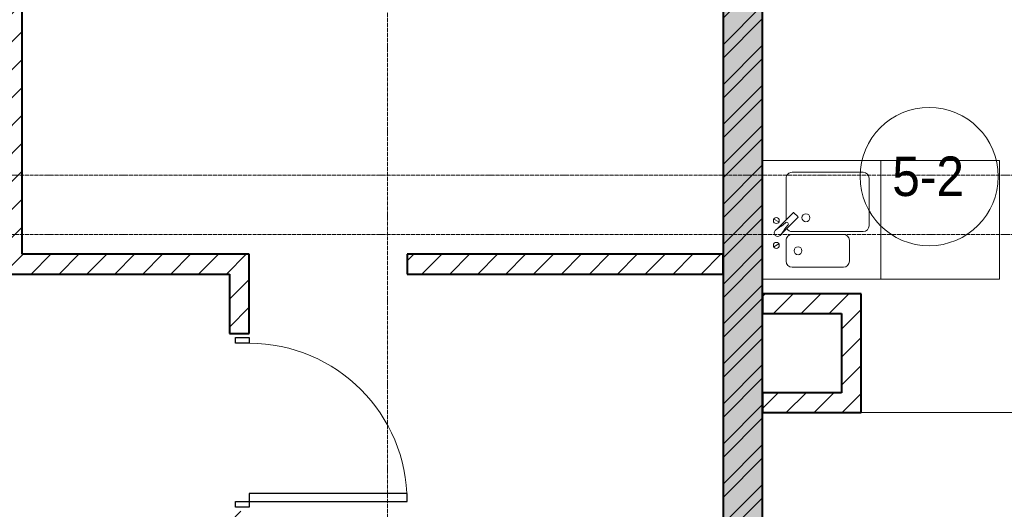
# Model space of a CAD drawing. Header units: millimetres. Extents: x 5617 to 101473, y 7718 to 212653.
# Tile 22 of 66: x 33968 to 38955, y 28310 to 30787. Entities that reach past the tile are written whole.
import ezdxf

# ---------------------------------------------------------------- set-up
doc = ezdxf.new("R2010")
doc.units = ezdxf.units.MM
doc.linetypes.add('ADSK_Линия сетки', pattern=[25, 20, -2.5, 0, -2.5])
doc.linetypes.add('Линия сетки', pattern=[25, 20, -2.5, 0, -2.5])
for name, color, linetype, lineweight in [('Двери', 7, 'Continuous', 18), ('Марки помещений', 7, 'Continuous', 20), ('Мебель', 7, 'Continuous', 18), ('Оси', 7, 'Continuous', 9), ('Сантехнические приборы', 7, 'Continuous', 18), ('Стены', 7, 'Continuous', 18), ('Стены разрез', 7, 'Continuous', 40)]:
    doc.layers.add(name, color=color, linetype=linetype, lineweight=lineweight)
doc.styles.add('Arial_3', font='arial.ttf', dxfattribs={"width": 0.9, "height": 200})
pattern_1 = [(45, (0, 0), (-70.71068, 70.71068), [])]

# ---------------------------------------------------------------- blocks, each defined once
blk = doc.blocks.new('MR_Мойка - Кухонная мойка-2515860-МКСС_К4_L19_64_800_')
at = {"layer": 'Сантехнические приборы', "color": 253, "true_color": 0xaaaaaa}
for p, q in [((-300, 50), (-300, -550)), ((-300, 50), (-300, -550)), ((300, -550), (300, 50)), ((-136.7, -6.7), (-122.6, -33.3)), ((-79, -39), (-69.8, -48.2)), ((-69.8, -48.2), (11.4, -129.4)), ((-45.7, -24.2), (-55, -14.9)), ((35.5, -105.4), (-45.7, -24.2)), ((2.7, -6.7), (-11.4, -33.3)), ((-104, -70), (-210, -70)), ((210, -70), (0.1, -70)), ((-240, -100), (-240, -360)), ((-74, -360), (-74, -100)), ((-60, -100), (-60, -460)), ((15.7, -129.4), (35.5, -109.6)), ((240, -460), (240, -100)), ((-210, -390), (-104, -390)), ((-30, -490), (210, -490)), ((-300, -550), (300, -550))]:
    blk.add_line(p, q, dxfattribs=at)
for centre, radius, start, end in [((-129.7, -20), 15, 360, 180), ((-129.7, -20), 15, 180, 360), ((-67, -26.9), 17, 45, 225), ((-171.5, -230.2), 208.5, 46.5946, 60.8177), ((136.3, 77.5), 208.5, 209.1823, 223.4054), ((-4.3, -20), 15, 360, 180), ((-4.3, -20), 15, 180, 360), ((-210, -100), 30, 90, 180), ((-104, -100), 30, 360, 90), ((-30, -100), 30, 118.5511, 180), ((-21.7, -72.3), 9.19, 225, 45), ((210, -100), 30, 360, 90), ((-157, -130), 20, 360, 180), ((-157, -130), 20, 180, 360), ((13.5, -127.3), 3, 225, 315), ((13.5, -127.3), 3, 225, 315), ((33.3, -107.5), 3, 315, 45), ((33.3, -107.5), 3, 315, 45), ((10, -170), 20, 360, 180), ((10, -170), 20, 180, 360), ((-210, -360), 30, 180, 270), ((-104, -360), 30, 270, 360), ((-30, -460), 30, 180, 270), ((210, -460), 30, 270, 360)]:
    blk.add_arc(centre, radius, start, end, dxfattribs=at)
blk = doc.blocks.new('MR_Зона обслуживания - MR_Зона обслуживания-2638748-МКСС_К4_L19_64_800_')
at = {"layer": 'Мебель', "lineweight": 9}
for p, q in [((300, 0), (-300, 0)), ((-300, 0), (-300, -600)), ((300, -600), (300, 0)), ((-300, -600), (300, -600))]:
    blk.add_line(p, q, dxfattribs=at)
blk = doc.blocks.new('A_DOR_Door - Вн_3_Одинарная_900x2100-3051751-МКСС_К4_L19_64_800_')
at = {"layer": 'Двери', "color": 253, "lineweight": 30, "true_color": 0xaaaaaa}
for p, q in [((-430, 20), (-400, 20)), ((-430, -50), (-430, 20)), ((-400, 20), (-400, -50)), ((400, -50), (400, 20)), ((400, 20), (430, 20)), ((430, 20), (430, -50)), ((-400, -50), (-430, -50)), ((-400, -50), (-400, -850)), ((-360, -50), (-400, -50)), ((-400, -50), (-400, -850)), ((-360, -850), (-360, -50)), ((430, -50), (400, -50)), ((-400, -850), (-360, -850))]:
    blk.add_line(p, q, dxfattribs=at)
at = {"layer": 'Двери', "color": 254, "lineweight": 9, "true_color": 0xd4d4d4}
blk.add_arc((-400, -50), 800, 270, 0, dxfattribs=at)
blk = doc.blocks.new('135_SLK_K4_AR_rvt-1-МКСС_К4_L19_64_800_')
at = {"layer": 'Стены разрез', "lineweight": 9, "true_color": 0xaaaaaa}
h = blk.add_hatch(dxfattribs=at)
h.set_pattern_fill('FP_3', color=253, style=0, pattern_type=2)
h.set_pattern_definition(pattern_1)
h.paths.add_polyline_path([(109700, 29500), (109700, 32900), (109600, 32900), (109600, 29500)])
h = blk.add_hatch(dxfattribs=at)
h.set_pattern_fill('FP_1', color=253, style=0, pattern_type=2)
h.set_pattern_definition([(50, (0, 0), (218.62117, -19.1268), [22.86, -251.46]), (355, (0, 0), (-42.29187, 229.2684), [18.288, -201.168]), (100.451, (18.22, -1.6), (176.33107, 210.13963), [19.428, -213.708]), (46.184, (0, 60.96), (325.29495, -50.45164), [34.29, -377.19]), (96.636, (27.1, 56.76), (284.883, 296.91266), [29.142, -320.562]), (351.184, (0, 60.96), (284.8858, 296.9107), [27.432, -301.752]), (21, (30.48, 45.72), (181.93753, -122.71832), [22.86, -251.46]), (326, (30.48, 45.72), (74.16223, 221.0262), [18.288, -201.168]), (71.451, (45.64, 35.5), (256.10035, 98.30526), [19.428, -213.708]), (37.5, (0, 0), (3.70639, 101.465895), [3.353, -195.377, 3.353, -200.863, -201.93]), (37.5, (0, 0), (3.70639, 101.465895), [-402.946, 3.353, -198.577]), (7.5, (0, 0), (80.18358, 120.21653), [3.353, -113.081, 3.353, -190.805, -76.962]), (7.5, (0, 0), (80.18358, 120.21653), [-310.591, 3.353, -73.609]), (327.5, (-67.97, 0), (162.708646, -6.87497), [3.353, -72.847, 3.353, -234.391, -315.468]), (327.5, (-67.97, 0), (162.708646, -6.87497), [-313.944, 3.353, -312.115]), (317.5, (-98.45, 0), (177.75468, 30.51183), [3.353, -95.707, 3.353, -154.534, -224.028]), (317.5, (-98.45, 0), (177.75468, 30.51183), [-256.946, 3.353, -220.675])])
h.paths.add_polyline_path([(113450, 25800), (113450, 32900), (113250, 32900), (113250, 25800)])
h = blk.add_hatch(dxfattribs=at)
h.set_pattern_fill('FP_2', color=253, style=0, pattern_type=2)
h.set_pattern_definition([(45, (0, 0), (-101.02788, 101.02788), []), (45, (67.35, 0), (-101.02788, 101.02788), [])])
h.paths.add_polyline_path([(113450, 25800), (113450, 32900), (113250, 32900), (113250, 25800)])
h = blk.add_hatch(dxfattribs=at)
h.set_pattern_fill('FP_3', color=253, style=0, pattern_type=2)
h.set_pattern_definition(pattern_1)
h.paths.add_polyline_path([(109700, 29500), (110850, 29500), (110850, 29600), (109700, 29600)])
h = blk.add_hatch(dxfattribs=at)
h.set_pattern_fill('FP_3', color=253, style=0, pattern_type=2)
h.set_pattern_definition(pattern_1)
h.paths.add_polyline_path([(111650, 29500), (113250, 29500), (113250, 29600), (111650, 29600)])
h = blk.add_hatch(dxfattribs=at)
h.set_pattern_fill('FP_3', color=253, style=0, pattern_type=2)
h.set_pattern_definition(pattern_1)
h.paths.add_polyline_path([(110850, 28200), (110850, 28300), (110750, 28300), (110750, 28200)])
h.paths.add_polyline_path([(110750, 29200), (110850, 29200), (110850, 29500), (110750, 29500)])
h = blk.add_hatch(dxfattribs=at)
h.set_pattern_fill('FP_3', color=253, style=0, pattern_type=2)
h.set_pattern_definition(pattern_1)
h.paths.add_polyline_path([(113850, 29300), (113950, 29300), (113950, 29400), (113450, 29400), (113450, 29300), (113583.7, 29300)])
h = blk.add_hatch(dxfattribs=at)
h.set_pattern_fill('FP_3', color=253, style=0, pattern_type=2)
h.set_pattern_definition(pattern_1)
h.paths.add_polyline_path([(113950, 28800), (113950, 29300), (113850, 29300), (113850, 28800)])
h = blk.add_hatch(dxfattribs=at)
h.set_pattern_fill('FP_3', color=253, style=0, pattern_type=2)
h.set_pattern_definition(pattern_1)
h.paths.add_polyline_path([(113450, 28800), (113850, 28800), (113850, 28900), (113450, 28900)])
at = {"layer": 'Стены', "color": 253, "true_color": 0xaaaaaa}
for p, q in [((113950, 28800.4), (115000, 28800.4)), ((115000, 28799.6), (113950, 28799.6))]:
    blk.add_line(p, q, dxfattribs=at)
at = {"layer": 'Стены разрез', "color": 253, "true_color": 0xaaaaaa}
for p, q in [((109700, 29600), (109700, 32900)), ((113250, 32900), (113250, 26370)), ((113450, 25800), (113450, 32900)), ((110850, 29600), (109700, 29600)), ((110850, 29500), (110850, 29600)), ((113250, 29600), (111650, 29600)), ((111650, 29600), (111650, 29500)), ((113250, 29500), (113250, 29600)), ((109600, 29500), (109700, 29500)), ((109700, 29500), (110750, 29500)), ((110750, 29500), (110750, 29200)), ((110850, 29200), (110850, 29500)), ((111650, 29500), (113250, 29500)), ((113950, 29400), (113450, 29400)), ((113450, 29400), (113450, 29300)), ((113950, 29300), (113950, 29400)), ((113450, 29300), (113850, 29300)), ((113850, 29300), (113850, 28900)), ((113950, 28800), (113950, 29300)), ((110750, 29200), (110850, 29200)), ((113850, 28900), (113450, 28900)), ((113450, 28900), (113450, 28800)), ((113450, 28800), (113850, 28800)), ((113850, 28800), (113950, 28800))]:
    blk.add_line(p, q, dxfattribs=at)
at = {"layer": 'Двери', "color": 253, "lineweight": 18, "true_color": 0xaaaaaa, "rotation": 89.99999999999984}
blk.add_blockref('A_DOR_Door - Вн_3_Одинарная_900x2100-3051751-МКСС_К4_L19_64_800_', (110800, 28750), dxfattribs=at)
at = {"layer": 'Мебель', "color": 253, "lineweight": 18, "true_color": 0xaaaaaa, "rotation": 89.99999999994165}
blk.add_blockref('MR_Зона обслуживания - MR_Зона обслуживания-2638748-МКСС_К4_L19_64_800_', (114050, 29775), dxfattribs=at)
at = {"layer": 'Сантехнические приборы', "color": 253, "lineweight": 18, "true_color": 0xaaaaaa, "rotation": 89.99999999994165}
blk.add_blockref('MR_Мойка - Кухонная мойка-2515860-МКСС_К4_L19_64_800_', (113500, 29775), dxfattribs=at)
blk = doc.blocks.new('050_Марка_Помещение - Номер-620969-МКСС_К4_L19_64_800_')
at = {"layer": 'Марки помещений'}
blk.add_circle((0, 0), 3.5, dxfattribs=at)

msp = doc.modelspace()

# ---------------------------------------------------------------- linework, layer by layer
at = {"layer": 'Оси', "linetype": 'Линия сетки'}
msp.add_line((35830.3, 12025.7), (35830.3, 33220), dxfattribs=at)
at = {"layer": 'Оси', "linetype": 'ADSK_Линия сетки'}
for p, q in [((61271.8, 30000), (25835.1, 30000)), ((61271.8, 29700), (24565.1, 29700))]:
    msp.add_line(p, q, dxfattribs=at)

# ---------------------------------------------------------------- block references
at = {"lineweight": 5}
msp.add_blockref('135_SLK_K4_AR_rvt-1-МКСС_К4_L19_64_800_', (-75719.7, 0), dxfattribs=at)
at = {"layer": 'Марки помещений', "xscale": 99.99999999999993, "yscale": 99.99999999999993, "zscale": 99.99999999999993}
msp.add_blockref('050_Марка_Помещение - Номер-620969-МКСС_К4_L19_64_800_', (38574.3, 29993.3), dxfattribs=at)

# ---------------------------------------------------------------- texts
at = {"layer": 'Марки помещений', "lineweight": 9, "insert": (38387.7, 30095), "char_height": 200, "width": 447.342, "attachment_point": 1, "style": 'Arial_3'}
msp.add_mtext('5-2', dxfattribs=at)

doc.saveas('drawing.dxf')
